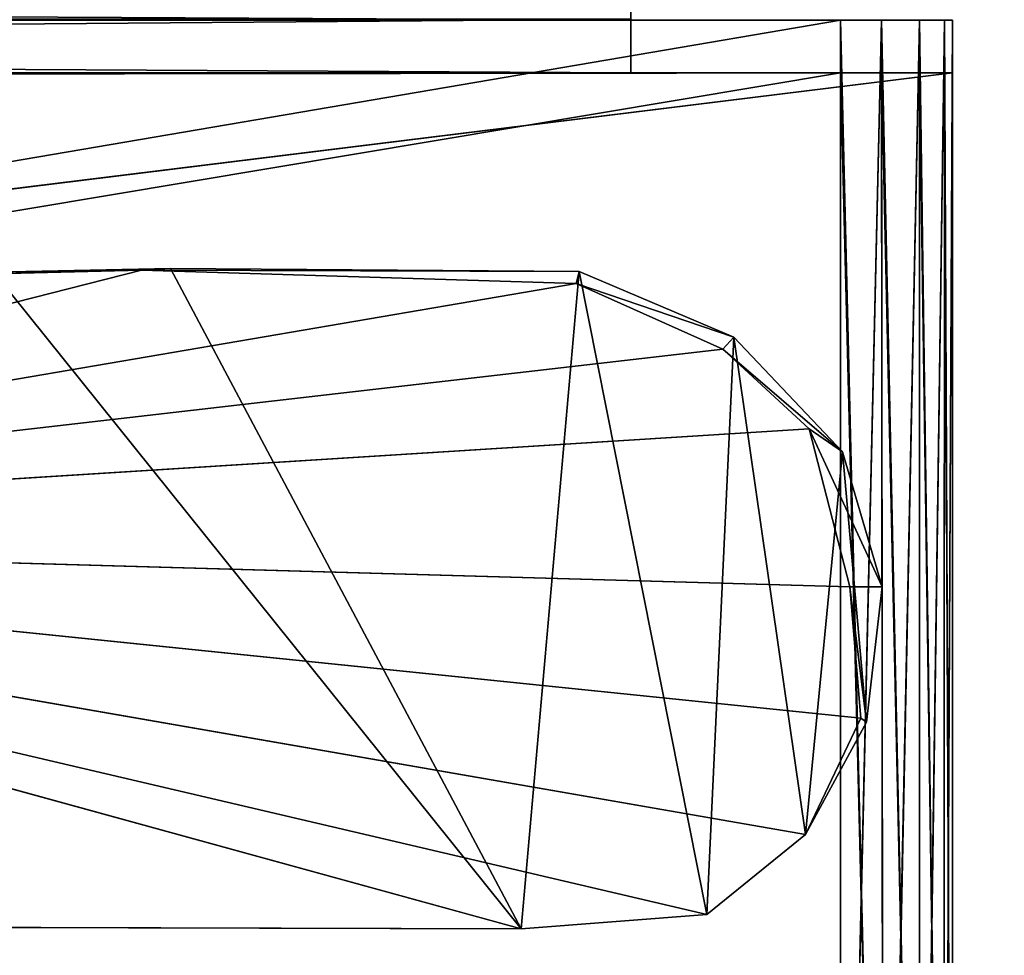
# Model space of a CAD drawing. Extents: x -0.5 to 26.9, y -0.4 to 1.1.
# Tile 97 of 111: x 0.4148 to 0.4574, y -0.2904 to -0.2499. Entities that reach past the tile are written whole.
import ezdxf

# ---------------------------------------------------------------- set-up
doc = ezdxf.new("R2010")
doc.units = 0
doc.layers.get('0').update_dxf_attribs({"color": 13, "linetype": 'CONTINUOUS'})

# ---------------------------------------------------------------- blocks, each defined once
blk = doc.blocks.new('GROUP1_1')
for p, q in [((0.420049, -0.260708, 1.798452), (0.374655, -0.272266, 1.798452)), ((0.413623, -0.26087, 1.798452), (0.421305, -0.26064, 1.821408)), ((0.413623, -0.260795, 1.821408), (0.421305, -0.26064, 1.821408)), ((0.420049, -0.260708, 1.798452), (0.413623, -0.26087, 1.798452)), ((0.420049, -0.260708, 1.798452), (0.421305, -0.26064, 1.821408)), ((0.438877, -0.261284, 1.798452), (0.420049, -0.260708, 1.798452)), ((0.420049, -0.260708, 1.798452), (0.439006, -0.260764, 1.821408)), ((0.421305, -0.26064, 1.821408), (0.439006, -0.260764, 1.821408)), ((0.439006, -0.260764, 1.821408), (0.438877, -0.261284, 1.798452)), ((0.439006, -0.260764, 1.821408), (0.445702, -0.263612, 1.821408)), ((0.438877, -0.261284, 1.798452), (0.374655, -0.272266, 1.798452)), ((0.445225, -0.264136, 1.798452), (0.438877, -0.261284, 1.798452)), ((0.438877, -0.261284, 1.798452), (0.445702, -0.263612, 1.821408)), ((0.445702, -0.263612, 1.821408), (0.445225, -0.264136, 1.798452)), ((0.445702, -0.263612, 1.821408), (0.450417, -0.268579, 1.821408)), ((0.445225, -0.264136, 1.798452), (0.374655, -0.272266, 1.798452)), ((0.448962, -0.267587, 1.798452), (0.445225, -0.264136, 1.798452)), ((0.445225, -0.264136, 1.798452), (0.450417, -0.268579, 1.821408)), ((0.448962, -0.267587, 1.798452), (0.374655, -0.272266, 1.798452)), ((0.450417, -0.268579, 1.821408), (0.448962, -0.267587, 1.798452)), ((0.45073, -0.274435, 1.798452), (0.448962, -0.267587, 1.798452)), ((0.448962, -0.267587, 1.798452), (0.452128, -0.274435, 1.821408)), ((0.450417, -0.268579, 1.821408), (0.452128, -0.274435, 1.821408)), ((0.45073, -0.274435, 1.798452), (0.374655, -0.272266, 1.798452)), ((0.451203, -0.280123, 1.798629), (0.374655, -0.272266, 1.798452)), ((0.448805, -0.285159, 1.798452), (0.374655, -0.272266, 1.798452)), ((0.444538, -0.288632, 1.798452), (0.374655, -0.272266, 1.798452)), ((0.436497, -0.289255, 1.798452), (0.374655, -0.272266, 1.798452)), ((0.451203, -0.280123, 1.798629), (0.45073, -0.274435, 1.798452)), ((0.45073, -0.274435, 1.798452), (0.451458, -0.280304, 1.821402)), ((0.45073, -0.274435, 1.798452), (0.452128, -0.274435, 1.821408)), ((0.452128, -0.274435, 1.821408), (0.451458, -0.280304, 1.821402)), ((0.448805, -0.285159, 1.798452), (0.451203, -0.280123, 1.798629)), ((0.451203, -0.280123, 1.798629), (0.448805, -0.285159, 1.821408)), ((0.451458, -0.280304, 1.821402), (0.451203, -0.280123, 1.798629)), ((0.451458, -0.280304, 1.821402), (0.448805, -0.285159, 1.821408)), ((0.444538, -0.288632, 1.798452), (0.448805, -0.285159, 1.798452)), ((0.448805, -0.285159, 1.821408), (0.444538, -0.288632, 1.821408)), ((0.448805, -0.285159, 1.821408), (0.448805, -0.285159, 1.798452)), ((0.436497, -0.289255, 1.798452), (0.444538, -0.288632, 1.798452)), ((0.444538, -0.288632, 1.821408), (0.436497, -0.289255, 1.821408)), ((0.444538, -0.288632, 1.821408), (0.444538, -0.288632, 1.798452)), ((0.436497, -0.289255, 1.821408), (0.410473, -0.289179, 1.821408)), ((0.410473, -0.289179, 1.798452), (0.436497, -0.289255, 1.798452)), ((0.436497, -0.289255, 1.798452), (0.436497, -0.289255, 1.821408))]:
    blk.add_line(p, q)
at = {"color": 7}
mesh = blk.add_polyface(dxfattribs=at)
corners = [(0.400567, -0.287425, 1.821408), (0.403447, -0.253883, 1.821408), (0.402908, -0.245996, 1.821408), (0.406264, -0.288736, 1.821408), (0.405247, -0.257714, 1.821408), (0.408297, -0.259882, 1.821408), (0.410473, -0.289179, 1.821408), (0.413623, -0.260795, 1.821408), (0.436497, -0.289255, 1.821408), (0.421305, -0.26064, 1.821408), (0.439006, -0.260764, 1.821408), (0.444538, -0.288632, 1.821408), (0.445702, -0.263612, 1.821408), (0.448805, -0.285159, 1.821408), (0.450417, -0.268579, 1.821408), (0.451458, -0.280304, 1.821402), (0.452128, -0.274435, 1.821408), (0.366029, -0.256575, 1.821408), (0.362335, -0.1107, 1.821408), (0.362335, -0.245996, 1.821408), (0.402908, -0.1107, 1.821408), (0.370054, -0.265013, 1.821408), (0.374655, -0.272266, 1.821408), (0.385198, -0.280852, 1.821408), (0.394603, -0.285303, 1.821408)]
mesh.append_faces([[corners[k] for k in face] for face in [(14, 15, 16), (17, 18, 19)]], dxfattribs={"vtx0": -1, "color": 7})
mesh.append_faces([[corners[k] for k in face] for face in [(1, 3, 4), (4, 3, 5), (5, 6, 7), (7, 8, 9), (9, 8, 10), (10, 11, 12), (12, 13, 14), (18, 17, 20), (20, 0, 2)]], dxfattribs={"vtx0": -1, "vtx1": -1, "color": 7})
mesh.append_faces([[corners[k] for k in face] for face in [(0, 1, 2), (1, 0, 3), (5, 3, 6), (7, 6, 8), (10, 8, 11), (12, 11, 13), (14, 13, 15), (20, 17, 21), (20, 21, 22), (20, 22, 23), (20, 23, 24), (20, 24, 0)]], dxfattribs={"vtx0": -1, "vtx2": -1, "color": 7})
mesh = blk.add_polyface(dxfattribs=at)
corners = [(0.420049, -0.260708, 1.798452), (0.374655, -0.272266, 1.798452), (0.413623, -0.26087, 1.798452)]
mesh.append_faces([[corners[k] for k in face] for face in [(0, 1, 2)]], dxfattribs={"color": 7})
mesh = blk.add_polyface(dxfattribs=at)
corners = [(0.438877, -0.261284, 1.798452), (0.374655, -0.272266, 1.798452), (0.420049, -0.260708, 1.798452)]
mesh.append_faces([[corners[k] for k in face] for face in [(0, 1, 2)]], dxfattribs={"color": 7})
mesh = blk.add_polyface(dxfattribs=at)
corners = [(0.421305, -0.26064, 1.821408), (0.420049, -0.260708, 1.798452), (0.413623, -0.26087, 1.798452)]
mesh.append_faces([[corners[k] for k in face] for face in [(0, 1, 2)]], dxfattribs={"color": 7})
mesh = blk.add_polyface(dxfattribs=at)
corners = [(0.421305, -0.26064, 1.821408), (0.413623, -0.26087, 1.798452), (0.413623, -0.260795, 1.821408)]
mesh.append_faces([[corners[k] for k in face] for face in [(0, 1, 2)]], dxfattribs={"color": 7})
mesh = blk.add_polyface(dxfattribs=at)
corners = [(0.439006, -0.260764, 1.821408), (0.420049, -0.260708, 1.798452), (0.421305, -0.26064, 1.821408)]
mesh.append_faces([[corners[k] for k in face] for face in [(0, 1, 2)]], dxfattribs={"color": 7})
mesh = blk.add_polyface(dxfattribs=at)
corners = [(0.439006, -0.260764, 1.821408), (0.438877, -0.261284, 1.798452), (0.420049, -0.260708, 1.798452)]
mesh.append_faces([[corners[k] for k in face] for face in [(0, 1, 2)]], dxfattribs={"color": 7})
mesh = blk.add_polyface(dxfattribs=at)
corners = [(0.445702, -0.263612, 1.821408), (0.438877, -0.261284, 1.798452), (0.439006, -0.260764, 1.821408)]
mesh.append_faces([[corners[k] for k in face] for face in [(0, 1, 2)]], dxfattribs={"color": 7})
mesh = blk.add_polyface(dxfattribs=at)
corners = [(0.445225, -0.264136, 1.798452), (0.374655, -0.272266, 1.798452), (0.438877, -0.261284, 1.798452)]
mesh.append_faces([[corners[k] for k in face] for face in [(0, 1, 2)]], dxfattribs={"color": 7})
mesh = blk.add_polyface(dxfattribs=at)
corners = [(0.445702, -0.263612, 1.821408), (0.445225, -0.264136, 1.798452), (0.438877, -0.261284, 1.798452)]
mesh.append_faces([[corners[k] for k in face] for face in [(0, 1, 2)]], dxfattribs={"color": 7})
mesh = blk.add_polyface(dxfattribs=at)
corners = [(0.445702, -0.263612, 1.821408), (0.450417, -0.268579, 1.821408), (0.445225, -0.264136, 1.798452)]
mesh.append_faces([[corners[k] for k in face] for face in [(0, 1, 2)]], dxfattribs={"color": 7})
mesh = blk.add_polyface(dxfattribs=at)
corners = [(0.448962, -0.267587, 1.798452), (0.374655, -0.272266, 1.798452), (0.445225, -0.264136, 1.798452)]
mesh.append_faces([[corners[k] for k in face] for face in [(0, 1, 2)]], dxfattribs={"color": 7})
mesh = blk.add_polyface(dxfattribs=at)
corners = [(0.450417, -0.268579, 1.821408), (0.448962, -0.267587, 1.798452), (0.445225, -0.264136, 1.798452)]
mesh.append_faces([[corners[k] for k in face] for face in [(0, 1, 2)]], dxfattribs={"color": 7})
mesh = blk.add_polyface(dxfattribs=at)
corners = [(0.45073, -0.274435, 1.798452), (0.374655, -0.272266, 1.798452), (0.448962, -0.267587, 1.798452)]
mesh.append_faces([[corners[k] for k in face] for face in [(0, 1, 2)]], dxfattribs={"color": 7})
mesh = blk.add_polyface(dxfattribs=at)
corners = [(0.448962, -0.267587, 1.798452), (0.452128, -0.274435, 1.821408), (0.45073, -0.274435, 1.798452)]
mesh.append_faces([[corners[k] for k in face] for face in [(0, 1, 2)]], dxfattribs={"color": 7})
mesh = blk.add_polyface(dxfattribs=at)
corners = [(0.448962, -0.267587, 1.798452), (0.450417, -0.268579, 1.821408), (0.452128, -0.274435, 1.821408)]
mesh.append_faces([[corners[k] for k in face] for face in [(0, 1, 2)]], dxfattribs={"color": 7})
mesh = blk.add_polyface(dxfattribs=at)
corners = [(0.451203, -0.280123, 1.798629), (0.374655, -0.272266, 1.798452), (0.45073, -0.274435, 1.798452)]
mesh.append_faces([[corners[k] for k in face] for face in [(0, 1, 2)]], dxfattribs={"color": 7})
mesh = blk.add_polyface(dxfattribs=at)
corners = [(0.451203, -0.280123, 1.798629), (0.448805, -0.285159, 1.798452), (0.374655, -0.272266, 1.798452)]
mesh.append_faces([[corners[k] for k in face] for face in [(0, 1, 2)]], dxfattribs={"color": 7})
mesh = blk.add_polyface(dxfattribs=at)
corners = [(0.448805, -0.285159, 1.798452), (0.444538, -0.288632, 1.798452), (0.374655, -0.272266, 1.798452)]
mesh.append_faces([[corners[k] for k in face] for face in [(0, 1, 2)]], dxfattribs={"color": 7})
mesh = blk.add_polyface(dxfattribs=at)
corners = [(0.444538, -0.288632, 1.798452), (0.436497, -0.289255, 1.798452), (0.374655, -0.272266, 1.798452)]
mesh.append_faces([[corners[k] for k in face] for face in [(0, 1, 2)]], dxfattribs={"color": 7})
mesh = blk.add_polyface(dxfattribs=at)
corners = [(0.436497, -0.289255, 1.798452), (0.410473, -0.289179, 1.798452), (0.374655, -0.272266, 1.798452)]
mesh.append_faces([[corners[k] for k in face] for face in [(0, 1, 2)]], dxfattribs={"color": 7})
mesh = blk.add_polyface(dxfattribs=at)
corners = [(0.45073, -0.274435, 1.798452), (0.451458, -0.280304, 1.821402), (0.451203, -0.280123, 1.798629)]
mesh.append_faces([[corners[k] for k in face] for face in [(0, 1, 2)]], dxfattribs={"color": 7})
mesh = blk.add_polyface(dxfattribs=at)
corners = [(0.452128, -0.274435, 1.821408), (0.451458, -0.280304, 1.821402), (0.45073, -0.274435, 1.798452)]
mesh.append_faces([[corners[k] for k in face] for face in [(0, 1, 2)]], dxfattribs={"color": 7})
mesh = blk.add_polyface(dxfattribs=at)
corners = [(0.451203, -0.280123, 1.798629), (0.448805, -0.285159, 1.821408), (0.448805, -0.285159, 1.798452)]
mesh.append_faces([[corners[k] for k in face] for face in [(0, 1, 2)]], dxfattribs={"color": 7})
mesh = blk.add_polyface(dxfattribs=at)
corners = [(0.451203, -0.280123, 1.798629), (0.451458, -0.280304, 1.821402), (0.448805, -0.285159, 1.821408)]
mesh.append_faces([[corners[k] for k in face] for face in [(0, 1, 2)]], dxfattribs={"color": 7})
mesh = blk.add_polyface(dxfattribs=at)
corners = [(0.448805, -0.285159, 1.821408), (0.444538, -0.288632, 1.798452), (0.448805, -0.285159, 1.798452), (0.444538, -0.288632, 1.821408)]
mesh.append_faces([[corners[k] for k in face] for face in [(0, 1, 2), (1, 0, 3)]], dxfattribs={"vtx0": -1, "color": 7})
mesh = blk.add_polyface(dxfattribs=at)
corners = [(0.444538, -0.288632, 1.821408), (0.436497, -0.289255, 1.798452), (0.444538, -0.288632, 1.798452), (0.436497, -0.289255, 1.821408)]
mesh.append_faces([[corners[k] for k in face] for face in [(0, 1, 2), (1, 0, 3)]], dxfattribs={"vtx0": -1, "color": 7})
mesh = blk.add_polyface(dxfattribs=at)
corners = [(0.436497, -0.289255, 1.821408), (0.410473, -0.289179, 1.798452), (0.436497, -0.289255, 1.798452), (0.410473, -0.289179, 1.821408)]
mesh.append_faces([[corners[k] for k in face] for face in [(0, 1, 2), (1, 0, 3)]], dxfattribs={"vtx0": -1, "color": 7})
blk = doc.blocks.new('GROUP3_1')
for p, q in [((0.44124, -0.249838, 1.759785), (0.44124, -0.252165, 1.759785)), ((0.44124, -0.252165, 0.70368), (0.44124, -0.249838, 0.70368)), ((0.009884, -0.252165, 0.695492), (0.450319, -0.252165, 0.695492)), ((0.44124, -0.252165, 0.70368), (0.018962, -0.252165, 0.70368)), ((0.44124, -0.252165, 1.759785), (0.120075, -0.252396, 1.759785)), ((0.120075, -0.252396, 1.759785), (0.455177, -0.252165, 1.793593)), ((0.120158, -0.293483, 1.793593), (0.455177, -0.252165, 1.793593)), ((0.455177, -0.252165, 1.793593), (0.120387, -0.252559, 1.793593)), ((0.44124, -0.252165, 1.759785), (0.44124, -0.252165, 0.70368)), ((0.455177, -0.252165, 1.793593), (0.44124, -0.252165, 1.759785)), ((0.450988, -0.252165, 0.697953), (0.44124, -0.252165, 0.70368)), ((0.450319, -0.325891, 0.695492), (0.450319, -0.252165, 0.695492)), ((0.450319, -0.252165, 0.695492), (0.452178, -0.325891, 0.695862)), ((0.450319, -0.252165, 0.695492), (0.452107, -0.252165, 0.695833)), ((0.450319, -0.252165, 0.695492), (0.454836, -0.252165, 0.698562)), ((0.450319, -0.252165, 0.695492), (0.450988, -0.252165, 0.697953)), ((0.455177, -0.252165, 0.70035), (0.450988, -0.252165, 0.697953)), ((0.450988, -0.252165, 0.697953), (0.454836, -0.252165, 0.698562)), ((0.452178, -0.325891, 0.695862), (0.452107, -0.252165, 0.695833)), ((0.452107, -0.252165, 0.695833), (0.453754, -0.325891, 0.696915)), ((0.452107, -0.252165, 0.695833), (0.453754, -0.252165, 0.696915)), ((0.452107, -0.252165, 0.695833), (0.454836, -0.252165, 0.698562)), ((0.453754, -0.325891, 0.696915), (0.453754, -0.252165, 0.696915)), ((0.453754, -0.252165, 0.696915), (0.454807, -0.325891, 0.698491)), ((0.453754, -0.252165, 0.696915), (0.454836, -0.252165, 0.698562)), ((0.454836, -0.252165, 0.698562), (0.454807, -0.325891, 0.698491)), ((0.454836, -0.252165, 0.698562), (0.455177, -0.325891, 0.70035)), ((0.454836, -0.252165, 0.698562), (0.455177, -0.252165, 0.70035)), ((0.455177, -0.252165, 0.70035), (0.455177, -0.252165, 1.793593)), ((0.455177, -0.252165, 1.793593), (0.455177, -0.293068, 1.793593)), ((0.455177, -0.293068, 1.793593), (0.455177, -0.252165, 0.70035)), ((0.455177, -0.252165, 0.70035), (0.455177, -0.325891, 0.70035))]:
    blk.add_line(p, q)
at = {"color": 7}
mesh = blk.add_polyface(dxfattribs=at)
corners = [(0.120075, -0.252396, 1.759785), (0.012827, -0.249838, 1.759785), (0.012827, -0.252165, 1.759785), (0.44124, -0.249838, 1.759785), (0.44124, -0.252165, 1.759785)]
mesh.append_faces([[corners[k] for k in face] for face in [(0, 1, 2), (3, 0, 4)]], dxfattribs={"vtx0": -1, "color": 7})
mesh.append_faces([[corners[k] for k in face] for face in [(1, 0, 3)]], dxfattribs={"vtx0": -1, "vtx1": -1, "color": 7})
mesh = blk.add_polyface(dxfattribs=at)
corners = [(0.018967, -0.249838, 0.70368), (0.44124, -0.252165, 0.70368), (0.018962, -0.252165, 0.70368), (0.44124, -0.249838, 0.70368)]
mesh.append_faces([[corners[k] for k in face] for face in [(0, 1, 2), (1, 0, 3)]], dxfattribs={"vtx0": -1, "color": 7})
mesh = blk.add_polyface(dxfattribs=at)
corners = [(0.44124, -0.249838, 0.70368), (0.44124, -0.252165, 1.759785), (0.44124, -0.252165, 0.70368), (0.44124, -0.249838, 1.759785)]
mesh.append_faces([[corners[k] for k in face] for face in [(0, 1, 2), (1, 0, 3)]], dxfattribs={"vtx0": -1, "color": 7})
mesh = blk.add_polyface(dxfattribs=at)
corners = [(0.009215, -0.252165, 0.697953), (0.450319, -0.252165, 0.695492), (0.009884, -0.252165, 0.695492), (0.450988, -0.252165, 0.697953), (0.018962, -0.252165, 0.70368), (0.44124, -0.252165, 0.70368)]
mesh.append_faces([[corners[k] for k in face] for face in [(0, 1, 2), (3, 4, 5)]], dxfattribs={"vtx0": -1, "color": 7})
mesh.append_faces([[corners[k] for k in face] for face in [(1, 0, 3)]], dxfattribs={"vtx0": -1, "vtx1": -1, "color": 7})
mesh.append_faces([[corners[k] for k in face] for face in [(3, 0, 4)]], dxfattribs={"vtx0": -1, "vtx2": -1, "color": 7})
mesh = blk.add_polyface(dxfattribs=at)
corners = [(0.450319, -0.252165, 0.695492), (0.009884, -0.325891, 0.695492), (0.009884, -0.252165, 0.695492), (0.450319, -0.325891, 0.695492)]
mesh.append_faces([[corners[k] for k in face] for face in [(0, 1, 2), (1, 0, 3)]], dxfattribs={"vtx0": -1, "color": 7})
mesh = blk.add_polyface(dxfattribs=at)
corners = [(0.455177, -0.252165, 1.793593), (0.44124, -0.252165, 1.759785), (0.120075, -0.252396, 1.759785)]
mesh.append_faces([[corners[k] for k in face] for face in [(0, 1, 2)]], dxfattribs={"color": 7})
mesh = blk.add_polyface(dxfattribs=at)
corners = [(0.455177, -0.252165, 1.793593), (0.120075, -0.252396, 1.759785), (0.120387, -0.252559, 1.793593)]
mesh.append_faces([[corners[k] for k in face] for face in [(0, 1, 2)]], dxfattribs={"color": 7})
mesh = blk.add_polyface(dxfattribs=at)
corners = [(0.455177, -0.252165, 1.793593), (0.120387, -0.252559, 1.793593), (0.120158, -0.293483, 1.793593)]
mesh.append_faces([[corners[k] for k in face] for face in [(0, 1, 2)]], dxfattribs={"color": 7})
mesh = blk.add_polyface(dxfattribs=at)
corners = [(0.455177, -0.252165, 1.793593), (0.120158, -0.293483, 1.793593), (0.455177, -0.293068, 1.793593)]
mesh.append_faces([[corners[k] for k in face] for face in [(0, 1, 2)]], dxfattribs={"color": 7})
mesh = blk.add_polyface(dxfattribs=at)
corners = [(0.44124, -0.252165, 0.70368), (0.455177, -0.252165, 0.70035), (0.450988, -0.252165, 0.697953), (0.455177, -0.252165, 1.793593), (0.44124, -0.252165, 1.759785)]
mesh.append_faces([[corners[k] for k in face] for face in [(0, 1, 2), (3, 0, 4)]], dxfattribs={"vtx0": -1, "color": 7})
mesh.append_faces([[corners[k] for k in face] for face in [(1, 0, 3)]], dxfattribs={"vtx0": -1, "vtx1": -1, "color": 7})
mesh = blk.add_polyface(dxfattribs=at)
corners = [(0.452178, -0.325891, 0.695862), (0.450319, -0.325891, 0.695492), (0.450319, -0.252165, 0.695492)]
mesh.append_faces([[corners[k] for k in face] for face in [(0, 1, 2)]], dxfattribs={"color": 7})
mesh = blk.add_polyface(dxfattribs=at)
corners = [(0.452178, -0.325891, 0.695862), (0.450319, -0.252165, 0.695492), (0.452107, -0.252165, 0.695833)]
mesh.append_faces([[corners[k] for k in face] for face in [(0, 1, 2)]], dxfattribs={"color": 7})
mesh = blk.add_polyface(dxfattribs=at)
corners = [(0.454836, -0.252165, 0.698562), (0.452107, -0.252165, 0.695833), (0.450319, -0.252165, 0.695492)]
mesh.append_faces([[corners[k] for k in face] for face in [(0, 1, 2)]], dxfattribs={"color": 7})
mesh = blk.add_polyface(dxfattribs=at)
corners = [(0.454836, -0.252165, 0.698562), (0.450319, -0.252165, 0.695492), (0.450988, -0.252165, 0.697953)]
mesh.append_faces([[corners[k] for k in face] for face in [(0, 1, 2)]], dxfattribs={"color": 7})
mesh = blk.add_polyface(dxfattribs=at)
corners = [(0.455177, -0.252165, 0.70035), (0.454836, -0.252165, 0.698562), (0.450988, -0.252165, 0.697953)]
mesh.append_faces([[corners[k] for k in face] for face in [(0, 1, 2)]], dxfattribs={"color": 7})
mesh = blk.add_polyface(dxfattribs=at)
corners = [(0.453754, -0.325891, 0.696915), (0.452178, -0.325891, 0.695862), (0.452107, -0.252165, 0.695833)]
mesh.append_faces([[corners[k] for k in face] for face in [(0, 1, 2)]], dxfattribs={"color": 7})
mesh = blk.add_polyface(dxfattribs=at)
corners = [(0.453754, -0.325891, 0.696915), (0.452107, -0.252165, 0.695833), (0.453754, -0.252165, 0.696915)]
mesh.append_faces([[corners[k] for k in face] for face in [(0, 1, 2)]], dxfattribs={"color": 7})
mesh = blk.add_polyface(dxfattribs=at)
corners = [(0.454836, -0.252165, 0.698562), (0.453754, -0.252165, 0.696915), (0.452107, -0.252165, 0.695833)]
mesh.append_faces([[corners[k] for k in face] for face in [(0, 1, 2)]], dxfattribs={"color": 7})
mesh = blk.add_polyface(dxfattribs=at)
corners = [(0.453754, -0.252165, 0.696915), (0.454807, -0.325891, 0.698491), (0.453754, -0.325891, 0.696915)]
mesh.append_faces([[corners[k] for k in face] for face in [(0, 1, 2)]], dxfattribs={"color": 7})
mesh = blk.add_polyface(dxfattribs=at)
corners = [(0.454836, -0.252165, 0.698562), (0.454807, -0.325891, 0.698491), (0.453754, -0.252165, 0.696915)]
mesh.append_faces([[corners[k] for k in face] for face in [(0, 1, 2)]], dxfattribs={"color": 7})
mesh = blk.add_polyface(dxfattribs=at)
corners = [(0.454836, -0.252165, 0.698562), (0.455177, -0.325891, 0.70035), (0.454807, -0.325891, 0.698491)]
mesh.append_faces([[corners[k] for k in face] for face in [(0, 1, 2)]], dxfattribs={"color": 7})
mesh = blk.add_polyface(dxfattribs=at)
corners = [(0.455177, -0.252165, 0.70035), (0.455177, -0.325891, 0.70035), (0.454836, -0.252165, 0.698562)]
mesh.append_faces([[corners[k] for k in face] for face in [(0, 1, 2)]], dxfattribs={"color": 7})
mesh = blk.add_polyface(dxfattribs=at)
corners = [(0.455177, -0.252165, 1.793593), (0.455177, -0.293068, 1.793593), (0.455177, -0.252165, 0.70035)]
mesh.append_faces([[corners[k] for k in face] for face in [(0, 1, 2)]], dxfattribs={"color": 7})
mesh = blk.add_polyface(dxfattribs=at)
corners = [(0.455177, -0.293068, 1.821417), (0.455177, -0.325891, 1.821417), (0.455177, -0.293068, 1.793593), (0.455177, -0.252165, 0.70035), (0.455177, -0.325891, 0.70035)]
mesh.append_faces([[corners[k] for k in face] for face in [(3, 1, 4)]], dxfattribs={"vtx0": -1, "color": 7})
mesh.append_faces([[corners[k] for k in face] for face in [(1, 3, 2)]], dxfattribs={"vtx0": -1, "vtx2": -1, "color": 7})
mesh.append_faces([[corners[k] for k in face] for face in [(0, 1, 2)]], dxfattribs={"vtx1": -1, "color": 7})
mesh = blk.add_polyface(dxfattribs=at)
corners = [(0.009884, -0.325891, 1.826274), (0.116416, -0.297097, 1.826274), (0.009884, -0.257022, 1.826274), (0.450319, -0.325891, 1.826274), (0.1164, -0.255961, 1.826274), (0.450319, -0.297748, 1.826274)]
mesh.append_faces([[corners[k] for k in face] for face in [(2, 1, 4), (1, 3, 5)]], dxfattribs={"vtx0": -1, "color": 7})
mesh.append_faces([[corners[k] for k in face] for face in [(0, 1, 2)]], dxfattribs={"vtx0": -1, "vtx1": -1, "color": 7})
mesh.append_faces([[corners[k] for k in face] for face in [(1, 0, 3)]], dxfattribs={"vtx0": -1, "vtx2": -1, "color": 7})
blk = doc.blocks.new('GROUP4_1')
for p, q in [((0.44124, -0.249876, 0.672938), (0.44124, -0.247548, 0.672938)), ((0.44124, -0.249876, 0.059255), (0.44124, -0.247548, 0.059255)), ((-0.000019, -0.249876, 0.672938), (0.44124, -0.249876, 0.672938)), ((0.450319, -0.249876, 0.682812), (-0.000019, -0.249876, 0.682812)), ((0.44124, -0.249876, 0.059255), (-0.000019, -0.249876, 0.059255)), ((-0.000019, -0.249876, 0.029852), (0.450319, -0.249876, 0.029852)), ((0.44124, -0.249876, 0.672938), (0.44124, -0.249876, 0.059255)), ((0.44124, -0.249876, 0.059255), (0.451742, -0.249876, 0.033287)), ((0.451053, -0.249876, 0.680244), (0.44124, -0.249876, 0.672938)), ((0.450319, -0.326669, 0.682812), (0.450319, -0.249876, 0.682812)), ((0.450319, -0.249876, 0.029852), (0.452107, -0.249876, 0.030193)), ((0.452178, -0.326669, 0.030222), (0.450319, -0.249876, 0.029852)), ((0.450319, -0.326669, 0.029852), (0.450319, -0.249876, 0.029852)), ((0.452107, -0.249876, 0.682471), (0.450319, -0.326669, 0.682812)), ((0.452107, -0.249876, 0.682471), (0.450319, -0.249876, 0.682812)), ((0.450319, -0.249876, 0.029852), (0.451742, -0.249876, 0.033287)), ((0.451053, -0.249876, 0.680244), (0.450319, -0.249876, 0.682812)), ((0.455177, -0.249876, 0.677954), (0.451053, -0.249876, 0.680244)), ((0.451742, -0.249876, 0.033287), (0.455177, -0.249876, 0.03471)), ((0.453754, -0.249876, 0.681389), (0.452107, -0.249876, 0.682471)), ((0.452107, -0.249876, 0.682471), (0.452178, -0.326669, 0.682442)), ((0.452107, -0.249876, 0.030193), (0.453754, -0.249876, 0.031275)), ((0.453754, -0.326669, 0.031275), (0.452107, -0.249876, 0.030193)), ((0.452178, -0.326669, 0.030222), (0.452107, -0.249876, 0.030193)), ((0.453754, -0.249876, 0.681389), (0.452178, -0.326669, 0.682442)), ((0.453754, -0.326669, 0.681389), (0.453754, -0.249876, 0.681389)), ((0.454836, -0.249876, 0.679742), (0.453754, -0.326669, 0.681389)), ((0.454836, -0.249876, 0.679742), (0.453754, -0.249876, 0.681389)), ((0.453754, -0.249876, 0.031275), (0.453754, -0.326669, 0.031275)), ((0.453754, -0.249876, 0.031275), (0.454836, -0.249876, 0.032922)), ((0.454807, -0.326669, 0.032851), (0.453754, -0.249876, 0.031275)), ((0.454807, -0.326669, 0.679813), (0.454836, -0.249876, 0.679742)), ((0.455177, -0.249876, 0.677954), (0.454807, -0.326669, 0.679813)), ((0.454836, -0.249876, 0.032922), (0.454807, -0.326669, 0.032851)), ((0.455177, -0.249876, 0.677954), (0.454836, -0.249876, 0.679742)), ((0.454836, -0.249876, 0.032922), (0.455177, -0.249876, 0.03471)), ((0.455177, -0.326669, 0.03471), (0.454836, -0.249876, 0.032922)), ((0.455177, -0.249876, 0.03471), (0.455177, -0.249876, 0.677954)), ((0.455177, -0.249876, 0.677954), (0.455177, -0.326669, 0.677954)), ((0.455177, -0.326669, 0.03471), (0.455177, -0.249876, 0.03471))]:
    blk.add_line(p, q)
at = {"color": 7}
mesh = blk.add_polyface(dxfattribs=at)
corners = [(0.44124, -0.249876, 0.672938), (-0.000019, -0.247548, 0.672938), (-0.000019, -0.249876, 0.672938), (0.44124, -0.247548, 0.672938)]
mesh.append_faces([[corners[k] for k in face] for face in [(0, 1, 2), (1, 0, 3)]], dxfattribs={"vtx0": -1, "color": 7})
mesh = blk.add_polyface(dxfattribs=at)
corners = [(0.44124, -0.247548, 0.059255), (-0.000019, -0.249876, 0.059255), (-0.000019, -0.247548, 0.059255), (0.44124, -0.249876, 0.059255)]
mesh.append_faces([[corners[k] for k in face] for face in [(0, 1, 2), (1, 0, 3)]], dxfattribs={"vtx0": -1, "color": 7})
mesh = blk.add_polyface(dxfattribs=at)
corners = [(0.44124, -0.247548, 0.059255), (0.44124, -0.249876, 0.672938), (0.44124, -0.249876, 0.059255), (0.44124, -0.247548, 0.672938)]
mesh.append_faces([[corners[k] for k in face] for face in [(0, 1, 2), (1, 0, 3)]], dxfattribs={"vtx0": -1, "color": 7})
mesh = blk.add_polyface(dxfattribs=at)
corners = [(0.450319, -0.326669, 0.682812), (-0.000019, -0.249876, 0.682812), (-0.000019, -0.326669, 0.682812), (0.450319, -0.249876, 0.682812)]
mesh.append_faces([[corners[k] for k in face] for face in [(0, 1, 2), (1, 0, 3)]], dxfattribs={"vtx0": -1, "color": 7})
mesh = blk.add_polyface(dxfattribs=at)
corners = [(0.450319, -0.249876, 0.029852), (-0.000019, -0.326669, 0.029852), (-0.000019, -0.249876, 0.029852), (0.450319, -0.326669, 0.029852)]
mesh.append_faces([[corners[k] for k in face] for face in [(0, 1, 2), (1, 0, 3)]], dxfattribs={"vtx0": -1, "color": 7})
mesh = blk.add_polyface(dxfattribs=at)
corners = [(-0.000019, -0.249876, 0.059255), (0.450319, -0.249876, 0.029852), (-0.000019, -0.249876, 0.029852), (0.451742, -0.249876, 0.033287), (0.44124, -0.249876, 0.059255)]
mesh.append_faces([[corners[k] for k in face] for face in [(0, 1, 2), (3, 0, 4)]], dxfattribs={"vtx0": -1, "color": 7})
mesh.append_faces([[corners[k] for k in face] for face in [(1, 0, 3)]], dxfattribs={"vtx0": -1, "vtx1": -1, "color": 7})
mesh = blk.add_polyface(dxfattribs=at)
corners = [(-0.000019, -0.249876, 0.682812), (0.44124, -0.249876, 0.672938), (-0.000019, -0.249876, 0.672938), (0.451053, -0.249876, 0.680244), (0.450319, -0.249876, 0.682812)]
mesh.append_faces([[corners[k] for k in face] for face in [(0, 1, 2), (3, 0, 4)]], dxfattribs={"vtx0": -1, "color": 7})
mesh.append_faces([[corners[k] for k in face] for face in [(1, 0, 3)]], dxfattribs={"vtx0": -1, "vtx1": -1, "color": 7})
mesh = blk.add_polyface(dxfattribs=at)
corners = [(0.44124, -0.249876, 0.059255), (0.455177, -0.249876, 0.03471), (0.451742, -0.249876, 0.033287), (0.455177, -0.249876, 0.677954), (0.44124, -0.249876, 0.672938), (0.451053, -0.249876, 0.680244)]
mesh.append_faces([[corners[k] for k in face] for face in [(0, 1, 2), (3, 4, 5)]], dxfattribs={"vtx0": -1, "color": 7})
mesh.append_faces([[corners[k] for k in face] for face in [(1, 0, 3)]], dxfattribs={"vtx0": -1, "vtx1": -1, "color": 7})
mesh.append_faces([[corners[k] for k in face] for face in [(3, 0, 4)]], dxfattribs={"vtx0": -1, "vtx2": -1, "color": 7})
mesh = blk.add_polyface(dxfattribs=at)
corners = [(0.452178, -0.326669, 0.030222), (0.450319, -0.249876, 0.029852), (0.452107, -0.249876, 0.030193)]
mesh.append_faces([[corners[k] for k in face] for face in [(0, 1, 2)]], dxfattribs={"color": 7})
mesh = blk.add_polyface(dxfattribs=at)
corners = [(0.452178, -0.326669, 0.030222), (0.450319, -0.326669, 0.029852), (0.450319, -0.249876, 0.029852)]
mesh.append_faces([[corners[k] for k in face] for face in [(0, 1, 2)]], dxfattribs={"color": 7})
mesh = blk.add_polyface(dxfattribs=at)
corners = [(0.452178, -0.326669, 0.682442), (0.452107, -0.249876, 0.682471), (0.450319, -0.326669, 0.682812)]
mesh.append_faces([[corners[k] for k in face] for face in [(0, 1, 2)]], dxfattribs={"color": 7})
mesh = blk.add_polyface(dxfattribs=at)
corners = [(0.452107, -0.249876, 0.682471), (0.450319, -0.249876, 0.682812), (0.450319, -0.326669, 0.682812)]
mesh.append_faces([[corners[k] for k in face] for face in [(0, 1, 2)]], dxfattribs={"color": 7})
mesh = blk.add_polyface(dxfattribs=at)
corners = [(0.451742, -0.249876, 0.033287), (0.452107, -0.249876, 0.030193), (0.450319, -0.249876, 0.029852), (0.453754, -0.249876, 0.031275), (0.454836, -0.249876, 0.032922), (0.455177, -0.249876, 0.03471)]
mesh.append_faces([[corners[k] for k in face] for face in [(0, 1, 2), (4, 0, 5)]], dxfattribs={"vtx0": -1, "color": 7})
mesh.append_faces([[corners[k] for k in face] for face in [(1, 0, 3), (3, 0, 4)]], dxfattribs={"vtx0": -1, "vtx1": -1, "color": 7})
mesh = blk.add_polyface(dxfattribs=at)
corners = [(0.451053, -0.249876, 0.680244), (0.454836, -0.249876, 0.679742), (0.455177, -0.249876, 0.677954), (0.453754, -0.249876, 0.681389), (0.450319, -0.249876, 0.682812), (0.452107, -0.249876, 0.682471)]
mesh.append_faces([[corners[k] for k in face] for face in [(0, 1, 2), (3, 4, 5)]], dxfattribs={"vtx0": -1, "color": 7})
mesh.append_faces([[corners[k] for k in face] for face in [(1, 0, 3)]], dxfattribs={"vtx0": -1, "vtx1": -1, "color": 7})
mesh.append_faces([[corners[k] for k in face] for face in [(3, 0, 4)]], dxfattribs={"vtx0": -1, "vtx2": -1, "color": 7})
mesh = blk.add_polyface(dxfattribs=at)
corners = [(0.453754, -0.249876, 0.681389), (0.452107, -0.249876, 0.682471), (0.452178, -0.326669, 0.682442)]
mesh.append_faces([[corners[k] for k in face] for face in [(0, 1, 2)]], dxfattribs={"color": 7})
mesh = blk.add_polyface(dxfattribs=at)
corners = [(0.453754, -0.326669, 0.031275), (0.452107, -0.249876, 0.030193), (0.453754, -0.249876, 0.031275)]
mesh.append_faces([[corners[k] for k in face] for face in [(0, 1, 2)]], dxfattribs={"color": 7})
mesh = blk.add_polyface(dxfattribs=at)
corners = [(0.453754, -0.326669, 0.031275), (0.452178, -0.326669, 0.030222), (0.452107, -0.249876, 0.030193)]
mesh.append_faces([[corners[k] for k in face] for face in [(0, 1, 2)]], dxfattribs={"color": 7})
mesh = blk.add_polyface(dxfattribs=at)
corners = [(0.453754, -0.249876, 0.681389), (0.452178, -0.326669, 0.682442), (0.453754, -0.326669, 0.681389)]
mesh.append_faces([[corners[k] for k in face] for face in [(0, 1, 2)]], dxfattribs={"color": 7})
mesh = blk.add_polyface(dxfattribs=at)
corners = [(0.454836, -0.249876, 0.679742), (0.453754, -0.326669, 0.681389), (0.454807, -0.326669, 0.679813)]
mesh.append_faces([[corners[k] for k in face] for face in [(0, 1, 2)]], dxfattribs={"color": 7})
mesh = blk.add_polyface(dxfattribs=at)
corners = [(0.453754, -0.249876, 0.681389), (0.453754, -0.326669, 0.681389), (0.454836, -0.249876, 0.679742)]
mesh.append_faces([[corners[k] for k in face] for face in [(0, 1, 2)]], dxfattribs={"color": 7})
mesh = blk.add_polyface(dxfattribs=at)
corners = [(0.454836, -0.249876, 0.032922), (0.454807, -0.326669, 0.032851), (0.453754, -0.249876, 0.031275)]
mesh.append_faces([[corners[k] for k in face] for face in [(0, 1, 2)]], dxfattribs={"color": 7})
mesh = blk.add_polyface(dxfattribs=at)
corners = [(0.453754, -0.249876, 0.031275), (0.454807, -0.326669, 0.032851), (0.453754, -0.326669, 0.031275)]
mesh.append_faces([[corners[k] for k in face] for face in [(0, 1, 2)]], dxfattribs={"color": 7})
mesh = blk.add_polyface(dxfattribs=at)
corners = [(0.455177, -0.249876, 0.677954), (0.454807, -0.326669, 0.679813), (0.455177, -0.326669, 0.677954)]
mesh.append_faces([[corners[k] for k in face] for face in [(0, 1, 2)]], dxfattribs={"color": 7})
mesh = blk.add_polyface(dxfattribs=at)
corners = [(0.454836, -0.249876, 0.679742), (0.454807, -0.326669, 0.679813), (0.455177, -0.249876, 0.677954)]
mesh.append_faces([[corners[k] for k in face] for face in [(0, 1, 2)]], dxfattribs={"color": 7})
mesh = blk.add_polyface(dxfattribs=at)
corners = [(0.454836, -0.249876, 0.032922), (0.455177, -0.326669, 0.03471), (0.454807, -0.326669, 0.032851)]
mesh.append_faces([[corners[k] for k in face] for face in [(0, 1, 2)]], dxfattribs={"color": 7})
mesh = blk.add_polyface(dxfattribs=at)
corners = [(0.455177, -0.249876, 0.03471), (0.455177, -0.326669, 0.03471), (0.454836, -0.249876, 0.032922)]
mesh.append_faces([[corners[k] for k in face] for face in [(0, 1, 2)]], dxfattribs={"color": 7})
mesh = blk.add_polyface(dxfattribs=at)
corners = [(0.455177, -0.249876, 0.03471), (0.455177, -0.326669, 0.677954), (0.455177, -0.326669, 0.03471), (0.455177, -0.249876, 0.677954)]
mesh.append_faces([[corners[k] for k in face] for face in [(0, 1, 2), (1, 0, 3)]], dxfattribs={"vtx0": -1, "color": 7})
blk = doc.blocks.new('GROUP0_1')
at = {"color": 7}
ref = blk.add_blockref('GROUP1_1', (0, 0), dxfattribs=at)
ref.add_attrib('Skp_GroupInstanceName', 'BSH_B36CT81SNS_SYMBOL___Body__1', (0, 0), dxfattribs={"height": 1})
for name in ['GROUP3_1', 'GROUP4_1']:
    blk.add_blockref(name, (0, 0), dxfattribs=at)

msp = doc.modelspace()

# ---------------------------------------------------------------- block references
at = {"color": 7}
ref = msp.add_blockref('GROUP0_1', (0, 0), dxfattribs=at)
ref.add_attrib('Skp_GroupInstanceName', 'bsh_b36ct81sns_symbol', (0, 0), dxfattribs={"height": 1})

doc.saveas('drawing.dxf')
